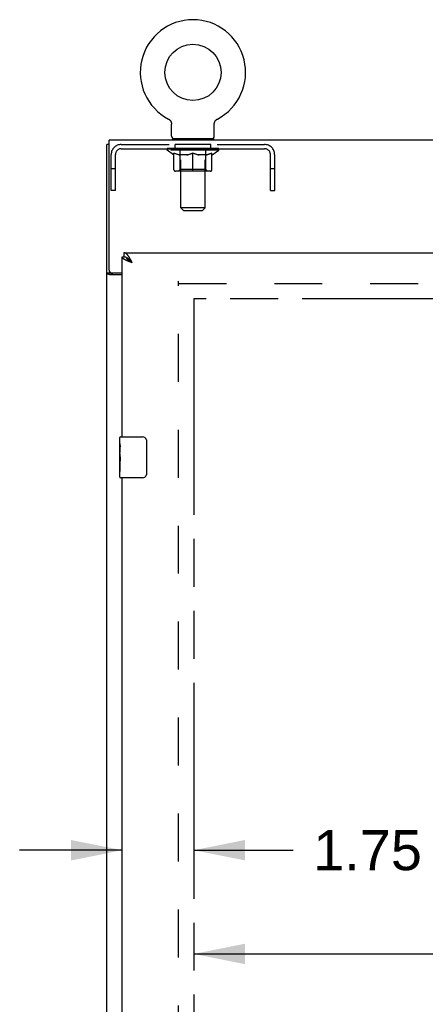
# Model space of a CAD drawing. Header units: inches. Extents: x 0 to 213, y 0 to 138.
# Tile 7 of 16: x 42 to 51, y 84 to 108. Entities that reach past the tile are written whole.
import ezdxf

# ---------------------------------------------------------------- set-up
doc = ezdxf.new("R2010")
doc.units = ezdxf.units.IN
doc.header["$LTSCALE"] = 11.73
doc.header["$MEASUREMENT"] = 0
doc.linetypes.add('HIDDEN', pattern=[0.2, 0.1, -0.1])
doc.linetypes.add('PHANTOM', pattern=[0.8, 0.45, -0.05, 0.1, -0.05, 0.1, -0.05])
doc.layers.get('0').update_dxf_attribs({"linetype": 'CONTINUOUS'})
for name, color, linetype in [('02___PRT_ALL_AXES', 7, 'CONTINUOUS'), ('AVAILABLE_DOOR_SPACE', 7, 'CONTINUOUS'), ('DEFAULT_2', 8, 'HIDDEN'), ('DIMENSIONS', 7, 'CONTINUOUS')]:
    doc.layers.add(name, color=color, linetype=linetype)
doc.styles.get("Standard").update_dxf_attribs({"font": 'arial.ttf'})
doc.dimstyles.new('DIMSTYLE_2', dxfattribs={"dimtxt": 0.978545, "dimasz": 1.254545, "dimexe": 0.09, "dimexo": 0.07, "dimgap": 0.039, "dimtad": 0, "dimtih": 1, "dimtoh": 1, "dimzin": 4, "dimdsep": 46, "dimtxsty": 'Standard', "dimblk": '_FILLED', "dimblk1": '_FILLED', "dimblk2": '_FILLED', "dimcen": 0.09, "dimazin": 1, "dimtfac": 1, "dimtdec": 3, "dimtofl": 0, "dimtmove": 0, "dimatfit": 3, "dimldrblk": '_FILLED', "dimfxl": 1, "dimtolj": 1, "dimtzin": 4, "dimarcsym": 0})

# ---------------------------------------------------------------- blocks, each defined once
blk = doc.blocks.new('_FILLED')
at = {"color": 0, "linetype": 'ByBlock'}
blk.add_solid([(0, 0), (-1, 0.2), (-1, -0.2)], dxfattribs=at)
blk = doc.blocks.new('*D15')
at = {"layer": 'DIMENSIONS', "color": 2, "linetype": 'Continuous'}
for p, q in [((45.777, 84.926), (54.168, 84.926)), ((63.089, 84.926), (58.566, 84.926))]:
    blk.add_line(p, q, dxfattribs=at)
at = {"layer": 'DIMENSIONS', "color": 2, "linetype": 'Continuous', "xscale": 1.2545454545, "yscale": 1.2545454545, "zscale": 1.2545454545, "rotation": 180}
blk.add_blockref('_FILLED', (45.777, 84.926), dxfattribs=at)
at = {"layer": 'DIMENSIONS', "color": 2, "linetype": 'Continuous', "xscale": 1.2545454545, "yscale": 1.2545454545, "zscale": 1.2545454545}
blk.add_blockref('_FILLED', (63.089, 84.926), dxfattribs=at)
at = {"layer": 'DIMENSIONS', "color": 2, "linetype": 'Continuous', "insert": (56.367, 85.415), "char_height": 0.9785, "width": 3.41945, "attachment_point": 2, "line_spacing_factor": 0.9}
blk.add_mtext('17.31', dxfattribs=at)
blk = doc.blocks.new('*D16')
at = {"layer": 'DIMENSIONS', "color": 2, "linetype": 'Continuous'}
for p, q in [((44.027, 87.461), (41.517, 87.461)), ((45.777, 87.461), (48.209, 87.461))]:
    blk.add_line(p, q, dxfattribs=at)
at = {"layer": 'DIMENSIONS', "color": 2, "linetype": 'Continuous', "xscale": 1.2545454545, "yscale": 1.2545454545, "zscale": 1.2545454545}
blk.add_blockref('_FILLED', (44.027, 87.461), dxfattribs=at)
at = {"layer": 'DIMENSIONS', "color": 2, "linetype": 'Continuous', "xscale": 1.2545454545, "yscale": 1.2545454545, "zscale": 1.2545454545, "rotation": 180}
blk.add_blockref('_FILLED', (45.777, 87.461), dxfattribs=at)
at = {"layer": 'DIMENSIONS', "color": 2, "linetype": 'Continuous', "insert": (48.698, 87.951), "char_height": 0.9785, "width": 2.65917, "attachment_point": 1, "line_spacing_factor": 0.9}
blk.add_mtext('1.75', dxfattribs=at)

msp = doc.modelspace()

# ---------------------------------------------------------------- linework, layer by layer
at = {"color": 7, "linetype": 'Continuous'}
for p, q in [((45.156, 105.333), (45.156, 105.333)), ((45.156, 105.333), (45.16, 105.33)), ((45.157, 105.332), (45.159, 105.331)), ((45.16, 105.33), (45.165, 105.328)), ((45.165, 105.328), (45.169, 105.325)), ((45.169, 105.325), (45.174, 105.322)), ((45.173, 105.322), (45.178, 105.319)), ((45.178, 105.319), (45.182, 105.315)), ((45.182, 105.315), (45.186, 105.312)), ((45.186, 105.312), (45.19, 105.308)), ((45.189, 105.308), (45.193, 105.304)), ((45.193, 105.305), (45.197, 105.301)), ((45.197, 105.301), (45.2, 105.297)), ((45.2, 105.297), (45.203, 105.293)), ((45.203, 105.293), (45.206, 105.288)), ((45.206, 105.288), (45.209, 105.284)), ((45.209, 105.284), (45.212, 105.28)), ((45.212, 105.28), (45.215, 105.275)), ((45.215, 105.275), (45.217, 105.27)), ((45.217, 105.27), (45.219, 105.266)), ((45.219, 105.266), (45.222, 105.261)), ((45.221, 105.261), (45.223, 105.256)), ((45.223, 105.256), (45.225, 105.251)), ((45.225, 105.251), (45.227, 105.246)), ((45.227, 105.246), (45.228, 105.241)), ((45.228, 105.241), (45.229, 105.236)), ((45.229, 105.236), (45.23, 105.231)), ((45.23, 105.231), (45.231, 105.226)), ((45.233, 104.913), (45.233, 105.206)), ((46.279, 105.221), (46.28, 105.226)), ((46.279, 105.215), (46.279, 105.221)), ((46.279, 105.21), (46.279, 105.215)), ((46.279, 105.21), (46.279, 105.215)), ((46.279, 105.206), (46.279, 105.21)), ((46.279, 104.913), (46.279, 105.206)), ((46.28, 105.226), (46.281, 105.231)), ((46.281, 105.231), (46.282, 105.236)), ((46.282, 105.236), (46.283, 105.241)), ((46.283, 105.241), (46.284, 105.246)), ((46.284, 105.246), (46.286, 105.251)), ((46.286, 105.251), (46.288, 105.256)), ((46.288, 105.256), (46.29, 105.261)), ((46.29, 105.261), (46.292, 105.266)), ((46.292, 105.266), (46.294, 105.27)), ((46.294, 105.27), (46.297, 105.275)), ((46.296, 105.275), (46.299, 105.28)), ((46.299, 105.28), (46.302, 105.284)), ((46.302, 105.284), (46.305, 105.288)), ((46.305, 105.288), (46.308, 105.293)), ((46.308, 105.293), (46.311, 105.297)), ((46.311, 105.297), (46.315, 105.301)), ((46.314, 105.301), (46.318, 105.305)), ((46.318, 105.304), (46.322, 105.308)), ((46.322, 105.308), (46.326, 105.312)), ((46.325, 105.312), (46.329, 105.315)), ((46.329, 105.315), (46.334, 105.319)), ((46.333, 105.319), (46.338, 105.322)), ((46.338, 105.322), (46.342, 105.325)), ((46.342, 105.325), (46.346, 105.328)), ((46.346, 105.328), (46.351, 105.33)), ((46.346, 105.328), (46.348, 105.328)), ((46.351, 105.33), (46.355, 105.333)), ((46.352, 105.331), (46.354, 105.332)), ((43.704, 104.71), (43.652, 104.71)), ((45.256, 104.844), (45.256, 104.814)), ((46.256, 104.844), (45.256, 104.844)), ((46.256, 104.844), (46.256, 104.814)), ((44.069, 102.064), (44.069, 101.96)), ((44.027, 101.96), (44.069, 101.96)), ((44.133, 101.943), (44.131, 101.944)), ((44.234, 101.86), (44.227, 101.867)), ((44.24, 101.853), (44.234, 101.86)), ((44.247, 101.846), (44.24, 101.853)), ((44.248, 101.833), (44.24, 101.839)), ((44.257, 101.836), (44.247, 101.846)), ((44.257, 101.828), (44.248, 101.833)), ((44.273, 101.818), (44.257, 101.836)), ((44.273, 101.818), (44.257, 101.828)), ((43.756, 101.562), (43.652, 101.562)), ((43.756, 101.562), (43.756, 101.574)), ((43.967, 97.403), (43.967, 97.549)), ((43.982, 97.564), (44.522, 97.564)), ((44.621, 97.464), (44.621, 96.664)), ((43.967, 97.146), (43.967, 97.179)), ((43.967, 96.949), (43.967, 96.98)), ((43.967, 96.579), (43.967, 96.718)), ((44.522, 96.564), (43.982, 96.564))]:
    msp.add_line(p, q, dxfattribs=at)
at = {"color": 3, "linetype": 'Continuous'}
for p, q in [((43.652, 32.918), (43.652, 104.71)), ((43.704, 101.634), (43.704, 104.814)), ((91.6, 104.814), (43.704, 104.814)), ((44.069, 102.064), (66.672, 102.064)), ((44.027, 97.564), (44.027, 101.96)), ((44.202, 101.844), (44.19, 101.849)), ((44.213, 101.84), (44.202, 101.844)), ((44.249, 101.826), (44.231, 101.833)), ((44.25, 101.861), (44.243, 101.873)), ((44.273, 101.818), (44.249, 101.826)), ((44.26, 101.842), (44.25, 101.861)), ((44.273, 101.818), (44.26, 101.842)), ((43.764, 101.574), (44.027, 101.574)), ((44.027, 101.522), (43.721, 101.522)), ((44.027, 71.314), (44.027, 96.564))]:
    msp.add_line(p, q, dxfattribs=at)
at = {"color": 7, "linetype": 'Continuous'}
for points in [[(45.231, 105.226), (45.232, 105.221), (45.232, 105.215)], [(45.232, 105.221), (45.232, 105.215), (45.233, 105.21), (45.233, 105.206)], [(44.131, 101.944), (44.128, 101.945), (44.125, 101.947), (44.121, 101.948), (44.118, 101.95), (44.115, 101.951), (44.111, 101.952), (44.108, 101.954), (44.105, 101.955), (44.102, 101.955), (44.098, 101.956), (44.095, 101.957), (44.092, 101.958), (44.088, 101.958), (44.085, 101.959), (44.082, 101.959), (44.078, 101.96), (44.075, 101.96), (44.072, 101.96), (44.069, 101.96)], [(44.227, 101.867), (44.224, 101.87), (44.22, 101.874), (44.217, 101.877), (44.214, 101.88), (44.21, 101.884), (44.207, 101.887), (44.204, 101.89), (44.201, 101.893), (44.197, 101.896), (44.194, 101.899), (44.191, 101.902), (44.187, 101.905), (44.184, 101.908), (44.181, 101.91), (44.177, 101.913), (44.174, 101.916), (44.171, 101.918), (44.168, 101.921), (44.164, 101.923), (44.161, 101.926), (44.158, 101.928), (44.154, 101.93), (44.151, 101.932), (44.148, 101.934), (44.144, 101.937), (44.141, 101.938), (44.138, 101.94), (44.135, 101.942), (44.133, 101.943)], [(44.24, 101.839), (44.232, 101.844), (44.228, 101.847), (44.224, 101.849), (44.22, 101.852), (44.217, 101.854), (44.213, 101.857), (44.209, 101.86), (44.205, 101.862), (44.202, 101.865), (44.198, 101.868), (44.195, 101.87), (44.191, 101.873), (44.188, 101.876), (44.185, 101.878), (44.181, 101.881), (44.178, 101.884), (44.175, 101.886), (44.172, 101.889), (44.169, 101.891), (44.167, 101.894), (44.164, 101.897), (44.161, 101.899), (44.159, 101.902), (44.156, 101.905), (44.154, 101.907), (44.152, 101.91), (44.15, 101.913), (44.148, 101.915), (44.146, 101.918), (44.144, 101.92), (44.142, 101.923), (44.141, 101.926), (44.139, 101.928), (44.138, 101.931), (44.137, 101.934), (44.135, 101.936), (44.134, 101.939), (44.134, 101.942), (44.133, 101.943)], [(43.771, 101.547), (43.769, 101.548), (43.767, 101.549), (43.764, 101.551), (43.762, 101.552), (43.76, 101.554), (43.759, 101.555), (43.758, 101.556), (43.757, 101.558), (43.756, 101.559), (43.756, 101.561), (43.756, 101.562)], [(43.796, 101.522), (43.796, 101.524), (43.796, 101.525), (43.795, 101.527), (43.795, 101.529), (43.794, 101.531), (43.793, 101.532), (43.792, 101.534), (43.79, 101.535), (43.789, 101.537), (43.787, 101.538), (43.785, 101.54), (43.783, 101.541), (43.781, 101.542), (43.779, 101.544), (43.776, 101.545), (43.771, 101.547)], [(44.615, 97.5), (44.617, 97.495), (44.618, 97.489), (44.62, 97.483), (44.621, 97.477), (44.621, 97.47), (44.621, 97.464)], [(44.621, 96.664), (44.621, 96.658), (44.621, 96.652), (44.62, 96.645), (44.618, 96.639), (44.617, 96.634), (44.615, 96.628)]]:
    msp.add_lwpolyline(points, dxfattribs=at)
at = {"color": 3, "linetype": 'Continuous'}
for points in [[(44.194, 101.958), (44.191, 101.963), (44.187, 101.968), (44.184, 101.973), (44.181, 101.978), (44.177, 101.983), (44.174, 101.987), (44.171, 101.992), (44.168, 101.996), (44.164, 102), (44.161, 102.005), (44.158, 102.009), (44.154, 102.012), (44.151, 102.016), (44.148, 102.02), (44.144, 102.023), (44.141, 102.027), (44.138, 102.03), (44.135, 102.033), (44.131, 102.036), (44.128, 102.039), (44.125, 102.042), (44.121, 102.044), (44.118, 102.046), (44.115, 102.049), (44.111, 102.051), (44.108, 102.053), (44.105, 102.055), (44.102, 102.056), (44.098, 102.058), (44.095, 102.059), (44.092, 102.06), (44.088, 102.061), (44.085, 102.062), (44.082, 102.063), (44.078, 102.063), (44.075, 102.064), (44.072, 102.064), (44.069, 102.064)], [(44.131, 101.873), (44.126, 101.875), (44.121, 101.878), (44.117, 101.88), (44.112, 101.882), (44.108, 101.884), (44.103, 101.887), (44.099, 101.889), (44.095, 101.891), (44.09, 101.893), (44.086, 101.895), (44.083, 101.898), (44.079, 101.9), (44.075, 101.902), (44.072, 101.904), (44.068, 101.907), (44.065, 101.909), (44.062, 101.911), (44.059, 101.913), (44.056, 101.916), (44.053, 101.918), (44.05, 101.92), (44.048, 101.922), (44.045, 101.924), (44.043, 101.927), (44.041, 101.929), (44.039, 101.931), (44.037, 101.933), (44.036, 101.936), (44.034, 101.938), (44.033, 101.94), (44.031, 101.942), (44.03, 101.944), (44.029, 101.947), (44.028, 101.949), (44.028, 101.951), (44.027, 101.953), (44.027, 101.956), (44.027, 101.958), (44.027, 101.96)], [(44.19, 101.849), (44.179, 101.853), (44.173, 101.855), (44.168, 101.858), (44.162, 101.86), (44.157, 101.862), (44.152, 101.864), (44.146, 101.867), (44.141, 101.869), (44.136, 101.871), (44.131, 101.873)], [(44.234, 101.891), (44.23, 101.897), (44.227, 101.903), (44.224, 101.909), (44.22, 101.915), (44.217, 101.92), (44.214, 101.926), (44.21, 101.932), (44.207, 101.937), (44.204, 101.943), (44.201, 101.948), (44.197, 101.953), (44.194, 101.958)], [(44.231, 101.833), (44.219, 101.838), (44.213, 101.84)], [(44.243, 101.873), (44.24, 101.879), (44.234, 101.891)], [(43.721, 101.522), (43.719, 101.523), (43.717, 101.525), (43.714, 101.526), (43.711, 101.528), (43.707, 101.529), (43.703, 101.531), (43.699, 101.532), (43.695, 101.534), (43.691, 101.535), (43.687, 101.536), (43.683, 101.538), (43.679, 101.539), (43.676, 101.54), (43.672, 101.542), (43.669, 101.543), (43.666, 101.544), (43.663, 101.546), (43.661, 101.548), (43.658, 101.549), (43.657, 101.551), (43.655, 101.553), (43.654, 101.555), (43.653, 101.556), (43.652, 101.558), (43.652, 101.56), (43.652, 101.562)]]:
    msp.add_lwpolyline(points, dxfattribs=at)
at = {"color": 7, "linetype": 'Continuous'}
msp.add_circle((45.756, 106.472), 0.688, dxfattribs=at)
for centre, radius, start, end in [((45.756, 106.472), 1.288, 297.7005, 242.2995), ((45.302, 104.913), 0.069, 180, 270), ((46.21, 104.913), 0.069, 270, 360), ((43.982, 97.549), 0.015, 90, 180), ((44.522, 97.464), 0.1, 21.1999, 90), ((43.982, 96.579), 0.015, 180, 270), ((44.522, 96.664), 0.1, 270, 338.7946)]:
    msp.add_arc(centre, radius, start, end, dxfattribs=at)
at = {"color": 3, "linetype": 'Continuous'}
msp.add_arc((43.764, 101.634), 0.06, 180, 270, dxfattribs=at)
at = {"layer": '02___PRT_ALL_AXES', "color": 8, "linetype": 'HIDDEN'}
for p, q in [((45.318, 104.606), (45.318, 104.71)), ((46.193, 104.71), (45.318, 104.71)), ((46.193, 104.606), (46.193, 104.71)), ((46.193, 104.606), (45.318, 104.606))]:
    msp.add_line(p, q, dxfattribs=at)
at = {"layer": '02___PRT_ALL_AXES', "color": 7, "linetype": 'Continuous'}
for p, q in [((43.967, 97.403), (43.967, 97.549)), ((43.967, 97.146), (43.967, 97.403)), ((43.972, 97.347), (43.967, 97.347)), ((43.974, 97.179), (43.974, 97.316)), ((43.967, 97.179), (43.974, 97.179)), ((43.967, 96.579), (43.967, 97.143)), ((43.968, 97.116), (43.967, 97.116)), ((43.967, 96.985), (43.972, 96.985)), ((43.968, 97.118), (43.97, 97.096)), ((43.967, 96.949), (43.974, 96.949)), ((43.967, 96.886), (43.974, 96.886)), ((43.974, 96.718), (43.974, 96.949)), ((43.967, 96.718), (43.974, 96.718))]:
    msp.add_line(p, q, dxfattribs=at)
for points in [[(43.967, 97.403), (43.967, 97.4), (43.967, 97.395), (43.968, 97.39), (43.969, 97.376)], [(43.969, 97.376), (43.97, 97.369), (43.971, 97.361), (43.972, 97.352)], [(43.972, 97.352), (43.973, 97.343), (43.973, 97.334), (43.973, 97.325), (43.974, 97.316)], [(43.967, 97.146), (43.967, 97.137), (43.967, 97.128), (43.968, 97.118)], [(43.97, 97.096), (43.971, 97.085), (43.972, 97.073), (43.972, 97.06), (43.973, 97.048), (43.973, 97.035), (43.974, 97.022), (43.973, 97.009), (43.973, 96.996), (43.972, 96.984), (43.972, 96.972), (43.971, 96.96)]]:
    msp.add_lwpolyline(points, dxfattribs=at)
msp.add_ellipse((44.23, 96.98), major_axis=(0.263, 0), ratio=0.432808, start_param=-3.141593, end_param=-2.961605, dxfattribs=at)
at = {"layer": 'AVAILABLE_DOOR_SPACE', "color": 4, "linetype": 'PHANTOM'}
for p, q in [((45.777, 100.939), (45.777, 40.689)), ((63.089, 100.939), (45.777, 100.939))]:
    msp.add_line(p, q, dxfattribs=at)
at = {"layer": 'DEFAULT_2', "color": 8, "linetype": 'HIDDEN'}
for p, q in [((45.163, 105.328), (45.165, 105.328)), ((46.355, 105.333), (46.355, 105.333)), ((46.355, 105.333), (46.355, 105.333)), ((44.002, 104.71), (47.509, 104.71)), ((45.443, 104.844), (45.443, 104.814)), ((45.456, 103.163), (45.456, 104.81)), ((46.056, 103.163), (46.056, 104.81)), ((46.068, 104.844), (46.068, 104.814)), ((43.756, 103.585), (43.756, 104.464)), ((43.86, 103.585), (43.86, 104.464)), ((44.002, 104.606), (47.509, 104.606)), ((45.122, 104.567), (45.122, 104.614)), ((45.282, 104.456), (45.122, 104.567)), ((46.389, 104.567), (45.122, 104.567)), ((45.132, 104.607), (45.132, 104.614)), ((45.141, 104.604), (45.141, 104.607)), ((45.141, 104.604), (46.371, 104.604)), ((45.149, 104.604), (45.149, 104.607)), ((45.15, 104.604), (45.15, 104.607)), ((45.161, 104.607), (45.161, 104.614)), ((45.177, 104.604), (45.177, 104.607)), ((45.179, 104.604), (45.179, 104.607)), ((45.207, 104.607), (45.207, 104.614)), ((45.222, 104.604), (45.222, 104.607)), ((45.224, 104.604), (45.224, 104.607)), ((45.429, 104.607), (45.227, 104.607)), ((45.27, 104.607), (45.27, 104.614)), ((45.272, 104.604), (45.272, 104.607)), ((45.273, 104.604), (45.273, 104.607)), ((45.276, 104.604), (45.276, 104.607)), ((45.282, 104.456), (45.292, 104.456)), ((45.283, 104.604), (45.283, 104.607)), ((45.283, 104.604), (45.283, 104.607)), ((45.286, 104.604), (45.286, 104.607)), ((45.29, 104.604), (45.29, 104.608)), ((45.292, 104.093), (45.292, 104.499)), ((45.294, 104.604), (45.294, 104.607)), ((45.308, 104.604), (45.308, 104.607)), ((45.326, 104.604), (45.326, 104.607)), ((45.327, 104.604), (45.327, 104.61)), ((45.347, 104.604), (45.347, 104.607)), ((45.347, 104.604), (45.347, 104.607)), ((45.349, 104.607), (45.349, 104.614)), ((45.358, 104.604), (45.358, 104.607)), ((45.362, 104.604), (45.362, 104.607)), ((45.372, 104.604), (45.372, 104.607)), ((45.383, 104.604), (45.383, 104.611)), ((45.398, 104.604), (45.398, 104.607)), ((45.401, 104.604), (45.401, 104.607)), ((45.429, 104.604), (45.429, 104.607)), ((45.496, 104.607), (45.434, 104.607)), ((45.614, 104.456), (45.434, 104.456)), ((45.439, 104.607), (45.439, 104.614)), ((45.443, 104.096), (45.443, 104.564)), ((45.446, 104.604), (45.446, 104.607)), ((45.45, 104.604), (45.45, 104.607)), ((45.456, 104.604), (45.456, 104.612)), ((45.461, 104.604), (45.461, 104.607)), ((45.472, 104.604), (45.472, 104.607)), ((45.496, 104.604), (45.496, 104.607)), ((45.571, 104.607), (45.511, 104.607)), ((45.532, 104.604), (45.532, 104.607)), ((45.539, 104.607), (45.539, 104.614)), ((45.543, 104.604), (45.543, 104.607)), ((45.545, 104.604), (45.545, 104.613)), ((45.548, 104.604), (45.548, 104.607)), ((45.555, 104.604), (45.555, 104.607)), ((45.571, 104.604), (45.571, 104.607)), ((45.651, 104.607), (45.597, 104.607)), ((45.61, 104.604), (45.61, 104.607)), ((45.641, 104.607), (45.756, 104.614)), ((45.646, 104.607), (45.646, 104.614)), ((45.646, 104.607), (45.646, 104.614)), ((45.646, 104.614), (45.646, 104.614)), ((45.646, 104.604), (45.646, 104.607)), ((45.65, 104.604), (45.65, 104.608)), ((45.651, 104.604), (45.651, 104.607)), ((45.651, 104.604), (45.651, 104.607)), ((45.735, 104.607), (45.687, 104.607)), ((45.692, 104.604), (45.692, 104.607)), ((45.735, 104.604), (45.735, 104.607)), ((45.753, 104.607), (45.753, 104.607)), ((45.753, 104.604), (45.753, 104.607)), ((45.753, 104.604), (45.753, 104.607)), ((45.756, 104.607), (45.756, 104.614)), ((45.756, 104.056), (45.756, 104.5)), ((45.758, 104.604), (45.758, 104.607)), ((45.758, 104.604), (45.758, 104.607)), ((45.758, 104.607), (45.758, 104.607)), ((45.76, 104.607), (45.825, 104.607)), ((45.776, 104.604), (45.776, 104.607)), ((45.793, 104.607), (45.793, 104.612)), ((45.793, 104.612), (45.87, 104.607)), ((45.814, 104.607), (45.814, 104.611)), ((45.819, 104.604), (45.819, 104.607)), ((45.86, 104.604), (45.86, 104.607)), ((45.86, 104.604), (45.86, 104.607)), ((45.86, 104.607), (45.915, 104.607)), ((45.861, 104.604), (45.861, 104.608)), ((45.865, 104.607), (45.865, 104.614)), ((45.865, 104.614), (45.866, 104.614)), ((45.865, 104.604), (45.865, 104.607)), ((45.866, 104.607), (45.866, 104.614)), ((46.077, 104.456), (45.897, 104.456)), ((45.901, 104.604), (45.901, 104.607)), ((45.941, 104.604), (45.941, 104.607)), ((45.941, 104.607), (46, 104.607)), ((45.956, 104.604), (45.956, 104.607)), ((45.963, 104.604), (45.963, 104.607)), ((45.966, 104.604), (45.966, 104.613)), ((45.968, 104.604), (45.968, 104.607)), ((45.972, 104.607), (45.972, 104.614)), ((45.979, 104.604), (45.979, 104.607)), ((46.015, 104.604), (46.015, 104.607)), ((46.016, 104.607), (46.077, 104.607)), ((46.04, 104.604), (46.04, 104.607)), ((46.051, 104.604), (46.051, 104.607)), ((46.055, 104.604), (46.055, 104.612)), ((46.061, 104.604), (46.061, 104.607)), ((46.065, 104.604), (46.065, 104.607)), ((46.068, 104.096), (46.068, 104.564)), ((46.072, 104.607), (46.072, 104.614)), ((46.082, 104.604), (46.082, 104.607)), ((46.083, 104.607), (46.284, 104.607)), ((46.11, 104.604), (46.11, 104.607)), ((46.113, 104.604), (46.113, 104.607)), ((46.128, 104.604), (46.128, 104.611)), ((46.14, 104.604), (46.14, 104.607)), ((46.149, 104.604), (46.149, 104.607)), ((46.153, 104.604), (46.153, 104.607)), ((46.163, 104.607), (46.163, 104.614)), ((46.164, 104.604), (46.164, 104.607)), ((46.164, 104.604), (46.164, 104.607)), ((46.184, 104.604), (46.184, 104.61)), ((46.185, 104.604), (46.185, 104.607)), ((46.203, 104.604), (46.203, 104.607)), ((46.217, 104.604), (46.217, 104.607)), ((46.219, 104.093), (46.219, 104.499)), ((46.219, 104.456), (46.23, 104.456)), ((46.222, 104.604), (46.222, 104.608)), ((46.225, 104.604), (46.225, 104.607)), ((46.228, 104.604), (46.228, 104.607)), ((46.228, 104.604), (46.228, 104.607)), ((46.23, 104.456), (46.389, 104.567)), ((46.236, 104.604), (46.236, 104.607)), ((46.239, 104.604), (46.239, 104.607)), ((46.239, 104.604), (46.239, 104.607)), ((46.241, 104.607), (46.241, 104.614)), ((46.287, 104.604), (46.287, 104.607)), ((46.29, 104.604), (46.29, 104.607)), ((46.304, 104.607), (46.304, 104.614)), ((46.333, 104.604), (46.333, 104.607)), ((46.334, 104.604), (46.334, 104.607)), ((46.351, 104.607), (46.351, 104.614)), ((46.361, 104.604), (46.361, 104.607)), ((46.362, 104.604), (46.362, 104.607)), ((46.371, 104.604), (46.371, 104.607)), ((46.379, 104.607), (46.379, 104.614)), ((46.389, 104.567), (46.389, 104.614)), ((47.652, 103.585), (47.652, 104.464)), ((47.756, 103.585), (47.756, 104.464)), ((43.86, 104.115), (43.756, 104.115)), ((46.182, 104.056), (45.329, 104.056)), ((45.443, 104.096), (45.403, 104.056)), ((46.068, 104.096), (45.443, 104.096)), ((46.068, 104.096), (46.108, 104.056)), ((47.756, 104.115), (47.652, 104.115)), ((43.86, 103.585), (43.756, 103.585)), ((47.652, 103.585), (47.756, 103.585)), ((45.525, 103.094), (45.456, 103.163)), ((46.056, 103.163), (45.456, 103.163)), ((45.525, 103.094), (45.987, 103.094)), ((45.987, 103.094), (46.056, 103.163)), ((45.402, 40.262), (45.402, 101.366)), ((45.402, 101.314), (66.006, 101.314))]:
    msp.add_line(p, q, dxfattribs=at)
for points in [[(45.292, 104.499), (45.318, 104.489), (45.343, 104.48), (45.368, 104.473), (45.393, 104.466), (45.418, 104.46), (45.442, 104.456)], [(45.434, 104.456), (45.411, 104.46), (45.388, 104.466), (45.364, 104.473), (45.34, 104.48), (45.316, 104.489), (45.292, 104.498)], [(45.605, 104.456), (45.629, 104.46), (45.654, 104.466), (45.679, 104.473), (45.704, 104.481), (45.73, 104.49), (45.756, 104.5)], [(45.756, 104.498), (45.731, 104.488), (45.707, 104.48), (45.684, 104.472), (45.661, 104.466), (45.637, 104.46), (45.614, 104.456)], [(45.756, 104.5), (45.782, 104.489), (45.807, 104.48), (45.832, 104.473), (45.857, 104.466), (45.882, 104.46), (45.907, 104.456)], [(45.897, 104.456), (45.874, 104.46), (45.85, 104.466), (45.827, 104.473), (45.803, 104.48), (45.78, 104.488), (45.756, 104.498)], [(46.069, 104.456), (46.094, 104.46), (46.119, 104.466), (46.143, 104.473), (46.168, 104.48), (46.194, 104.489), (46.219, 104.499)], [(46.219, 104.498), (46.195, 104.489), (46.17, 104.48), (46.147, 104.473), (46.123, 104.466), (46.1, 104.46), (46.077, 104.456)]]:
    msp.add_lwpolyline(points, dxfattribs=at)
for centre, radius, start, end in [((44.002, 104.464), 0.246, 90, 180), ((45.421, 104.81), 0.0345, 0, 90), ((46.09, 104.81), 0.0345, 90, 180), ((47.509, 104.464), 0.246, 0, 90), ((44.002, 104.464), 0.142, 90, 180), ((45.403, 104.564), 0.0398, 0, 90), ((46.108, 104.564), 0.0398, 90, 180), ((47.509, 104.464), 0.142, 0, 90), ((45.329, 104.093), 0.0371, 180, 270), ((46.182, 104.093), 0.0371, 270, 360)]:
    msp.add_arc(centre, radius, start, end, dxfattribs=at)
for centre, major_axis, ratio, start_param, end_param in [((45.756, 104.614), (0.633, 0.007), 0.05963, 2.96643, 3.140963), ((45.102, 104.602), (0.198, 0), 0.060556, 0.430652, 1.470503), ((45.756, 104.614), (0.633, 0), 0.060556, -3.141593, -2.96706), ((45.102, 104.595), (0.198, 0.002), 0.05963, 1.376596, 1.469874), ((45.756, 104.614), (0.633, 0.013), 0.05688, 2.791345, 2.965878), ((45.078, 104.602), (0.198, 0.002), 0.05963, 0.25549, 1.295341), ((45.147, 104.602), (0.198, -0.002), 0.05963, 0.605815, 1.645666), ((45.756, 104.614), (0.633, -0.007), 0.05963, -2.96643, -2.791898), ((45.147, 104.595), (0.198, 0), 0.060556, 1.551758, 1.645036), ((45.078, 104.595), (0.198, 0.004), 0.05688, 1.20151, 1.294789), ((45.148, 104.598), (0.164, 0.002), 0.05963, 1.065228, 1.614276), ((45.128, 104.598), (0.164, 0.003), 0.05688, 0.890143, 1.43919), ((45.186, 104.598), (0.164, 0), 0.060556, 1.240391, 1.789438), ((45.756, 104.614), (0.633, 0.019), 0.052395, 2.616403, 2.790936), ((45.074, 104.602), (0.198, 0.004), 0.05688, 0.080405, 1.120256), ((45.209, 104.602), (0.198, -0.004), 0.05688, 0.7809, 1.820751), ((45.756, 104.614), (0.633, -0.013), 0.05688, -2.791345, -2.616812), ((45.209, 104.595), (0.198, -0.002), 0.05963, 1.72692, 1.820198), ((45.074, 104.595), (0.198, 0.006), 0.052395, 1.026568, 1.119847), ((45.127, 104.598), (0.164, 0.005), 0.052395, 0.715201, 1.264248), ((45.242, 104.598), (0.164, -0.002), 0.05963, 1.415553, 1.9646), ((45.756, 104.614), (0.633, 0.025), 0.046319, 2.441654, 2.616187), ((45.289, 104.602), (0.198, -0.006), 0.052395, 0.955842, 1.995693), ((45.091, 104.602), (0.198, 0.006), 0.052395, -0.094537, 0.945314), ((45.756, 104.614), (0.633, -0.019), 0.052395, -2.616403, -2.44187), ((45.289, 104.595), (0.198, -0.004), 0.05688, 1.902006, 1.995284), ((45.091, 104.595), (0.198, 0.008), 0.046319, 0.851819, 0.945098), ((45.146, 104.598), (0.164, 0.006), 0.046319, 0.540452, 1.089499), ((45.313, 104.598), (0.164, -0.003), 0.05688, 1.590638, 2.139686), ((45.756, 104.614), (0.633, 0.029), 0.038841, 2.267123, 2.441656), ((45.382, 104.602), (0.198, -0.008), 0.046319, 1.130591, 2.170442), ((45.129, 104.602), (0.198, 0.008), 0.046319, -0.269286, 0.770565), ((45.756, 104.614), (0.633, -0.025), 0.046319, -2.441654, -2.267121), ((45.382, 104.595), (0.198, -0.006), 0.052395, 2.076947, 2.170226), ((45.129, 104.595), (0.198, 0.009), 0.038841, 0.677289, 0.770567), ((45.183, 104.598), (0.164, 0.008), 0.038841, 0.365921, 0.914969), ((45.397, 104.598), (0.164, -0.005), 0.052395, 1.76558, 2.314627), ((45.756, 104.614), (0.633, 0.033), 0.030195, 2.09281, 2.267343), ((45.487, 104.602), (0.198, -0.009), 0.038841, 1.305122, 2.344973), ((45.185, 104.602), (0.198, 0.009), 0.038841, -0.443817, 0.596034), ((45.756, 104.614), (0.633, -0.029), 0.038841, -2.267123, -2.092591), ((45.487, 104.595), (0.198, -0.008), 0.046319, 2.251696, 2.344975), ((45.185, 104.595), (0.198, 0.01), 0.030195, 0.502975, 0.596254), ((45.237, 104.598), (0.164, 0.009), 0.030195, 0.191608, 0.740655), ((45.493, 104.598), (0.164, -0.006), 0.046319, 1.940329, 2.489376), ((45.258, 104.602), (0.198, 0.01), 0.030195, -0.61813, 0.421721), ((45.756, 104.614), (0.633, 0.036), 0.020645, 1.918687, 2.09322), ((45.6, 104.602), (0.198, -0.01), 0.030195, 1.479435, 2.519286), ((45.756, 104.614), (0.633, -0.033), 0.030195, -2.09281, -1.918277), ((45.6, 104.595), (0.198, -0.009), 0.038841, 2.426227, 2.519505), ((45.258, 104.595), (0.198, 0.011), 0.020645, 0.328852, 0.422131), ((45.307, 104.598), (0.164, 0.009), 0.020645, 0.017485, 0.566532), ((45.596, 104.598), (0.164, -0.008), 0.038841, 2.11486, 2.663907), ((45.347, 104.602), (0.198, 0.011), 0.020645, -0.792253, 0.247598), ((45.756, 104.614), (0.633, 0.038), 0.010478, 1.744704, 1.919237), ((45.717, 104.602), (0.198, -0.011), 0.020645, 1.653558, 2.693409), ((45.756, 104.614), (0.633, -0.036), 0.020645, -1.918687, -1.744154), ((45.717, 104.595), (0.198, -0.01), 0.030195, 2.60054, 2.693819), ((45.347, 104.595), (0.198, 0.012), 0.010478, 0.154869, 0.248148), ((45.391, 104.598), (0.164, 0.01), 0.010478, 6.126688, 6.675735), ((45.704, 104.598), (0.164, -0.009), 0.030195, 2.289173, 2.83822), ((45.448, 104.602), (0.198, 0.012), 0.010478, -0.966236, -0.000846), ((45.836, 104.602), (0.198, -0.012), 0.010478, 1.827541, 2.867392), ((45.756, 104.614), (0.633, -0.038), 0.010478, -1.744704, -1.563007), ((45.836, 104.595), (0.198, -0.011), 0.020645, 2.774664, 2.867942), ((45.814, 104.598), (0.164, -0.009), 0.020645, 2.463296, 3.012344), ((45.675, 104.602), (0.198, 0.012), 0.010478, 0.274201, 1.314052), ((45.589, 104.598), (0.164, 0.01), 0.010478, -0.000483, 0.504314), ((45.558, 104.595), (0.198, 0.012), 0.010478, 0.099668, 0.192946), ((45.756, 104.614), (0.633, 0.038), 0.010478, -1.571421, -1.396888), ((45.922, 104.598), (0.164, -0.01), 0.010478, 2.637279, 3.14189), ((45.953, 104.595), (0.198, -0.012), 0.010478, 2.74231, 2.948646), ((45.794, 104.602), (0.198, 0.011), 0.020645, 0.448184, 1.488034), ((45.697, 104.598), (0.164, 0.009), 0.020645, 0.129249, 0.678296), ((45.675, 104.595), (0.198, 0.011), 0.020645, 0.273651, 0.366929), ((46.063, 104.602), (0.198, -0.012), 0.010478, -3.140747, -2.175357), ((45.756, 104.614), (0.633, 0.036), 0.020645, -1.397439, -1.222906), ((45.756, 104.614), (0.633, -0.038), 0.010478, 1.222355, 1.396888), ((45.911, 104.602), (0.198, 0.01), 0.030195, 0.622307, 1.662158), ((45.807, 104.598), (0.164, 0.009), 0.030195, 0.303372, 0.852419), ((46.12, 104.598), (0.164, -0.01), 0.010478, 2.749043, 3.29809), ((46.164, 104.602), (0.198, -0.011), 0.020645, 2.893995, 3.933846), ((45.794, 104.595), (0.198, 0.01), 0.030195, 0.447774, 0.541052), ((46.164, 104.595), (0.198, -0.012), 0.010478, 2.893445, 2.986723), ((45.756, 104.614), (0.633, 0.033), 0.030195, -1.223315, -1.048783), ((45.756, 104.614), (0.633, -0.036), 0.020645, 1.048373, 1.222906), ((46.024, 104.602), (0.198, 0.009), 0.038841, 0.79662, 1.836471), ((45.915, 104.598), (0.164, 0.008), 0.038841, 0.477686, 1.026733), ((46.204, 104.598), (0.164, -0.009), 0.020645, 2.57506, 3.124108), ((46.253, 104.602), (0.198, -0.01), 0.030195, 2.719872, 3.759723), ((46.129, 104.602), (0.198, 0.008), 0.046319, 0.971151, 2.011002), ((45.911, 104.595), (0.198, 0.009), 0.038841, 0.622087, 0.715366), ((46.253, 104.595), (0.198, -0.011), 0.020645, 2.719462, 2.812741), ((45.756, 104.614), (0.633, 0.029), 0.038841, -1.049002, -0.874469), ((45.756, 104.614), (0.633, -0.033), 0.030195, 0.87425, 1.048783), ((46.018, 104.598), (0.164, 0.006), 0.046319, 0.652216, 1.201263), ((46.223, 104.602), (0.198, 0.006), 0.052395, 1.1459, 2.185751), ((46.274, 104.598), (0.164, -0.009), 0.030195, 2.400937, 2.949985), ((46.326, 104.602), (0.198, -0.009), 0.038841, 2.545558, 3.585409), ((46.114, 104.598), (0.164, 0.005), 0.052395, 0.826965, 1.376012), ((46.024, 104.595), (0.198, 0.008), 0.046319, 0.796618, 0.889896), ((46.326, 104.595), (0.198, -0.01), 0.030195, 2.545339, 2.638617), ((46.302, 104.602), (0.198, 0.004), 0.05688, 1.320842, 2.360692), ((45.756, 104.614), (0.633, 0.025), 0.046319, -0.874471, -0.699939), ((45.756, 104.614), (0.633, -0.029), 0.038841, 0.699936, 0.874469), ((46.383, 104.602), (0.198, -0.008), 0.046319, 2.371028, 3.410879), ((46.328, 104.598), (0.164, -0.008), 0.038841, 2.226624, 2.775671), ((46.365, 104.602), (0.198, 0.002), 0.05963, 1.495927, 2.535778), ((46.198, 104.598), (0.164, 0.003), 0.05688, 1.001907, 1.550954), ((46.42, 104.602), (0.198, -0.006), 0.052395, 2.196279, 3.23613), ((46.365, 104.598), (0.164, -0.006), 0.046319, 2.052093, 2.601141), ((46.129, 104.595), (0.198, 0.006), 0.052395, 0.971367, 1.064645), ((46.383, 104.595), (0.198, -0.009), 0.038841, 2.371026, 2.464304), ((46.409, 104.602), (0.198, 0), 0.060556, 1.671089, 2.71094), ((46.437, 104.602), (0.198, -0.004), 0.05688, 2.021337, 3.061188), ((45.756, 104.614), (0.633, 0.019), 0.052395, -0.699723, -0.52519), ((45.756, 104.614), (0.633, -0.025), 0.046319, 0.525406, 0.699939), ((46.433, 104.602), (0.198, -0.002), 0.05963, 1.846251, 2.886102), ((46.27, 104.598), (0.164, 0.002), 0.05963, 1.176993, 1.72604), ((46.384, 104.598), (0.164, -0.005), 0.052395, 1.877344, 2.426392), ((46.325, 104.598), (0.164, 0), 0.060556, 1.352155, 1.901202), ((46.383, 104.598), (0.164, -0.003), 0.05688, 1.702402, 2.25145), ((46.363, 104.598), (0.164, -0.002), 0.05963, 1.527317, 2.076364), ((46.223, 104.595), (0.198, 0.004), 0.05688, 1.146309, 1.239587), ((46.42, 104.595), (0.198, -0.008), 0.046319, 2.196495, 2.289773), ((45.756, 104.614), (0.633, 0.013), 0.05688, -0.524781, -0.350248), ((45.756, 104.614), (0.633, -0.019), 0.052395, 0.350657, 0.52519), ((46.302, 104.595), (0.198, 0.002), 0.05963, 1.321394, 1.414673), ((46.437, 104.595), (0.198, -0.006), 0.052395, 2.021746, 2.115024), ((45.756, 104.614), (0.633, 0.007), 0.05963, -0.349695, -0.175162), ((45.756, 104.614), (0.633, -0.013), 0.05688, 0.175715, 0.350248), ((46.365, 104.595), (0.198, 0), 0.060556, 1.496556, 1.589835), ((46.433, 104.595), (0.198, -0.004), 0.05688, 1.846804, 1.940083), ((46.409, 104.595), (0.198, -0.002), 0.05963, 1.671719, 1.764997), ((45.756, 104.614), (0.633, 0), 0.060556, -0.174533, 0), ((45.756, 104.614), (0.633, -0.007), 0.05963, 0.000629, 0.175162)]:
    msp.add_ellipse(centre, major_axis=major_axis, ratio=ratio, start_param=start_param, end_param=end_param, dxfattribs=at)

# ---------------------------------------------------------------- dimensions: what is measured, and where the dimension line sits
at = {"layer": 'DIMENSIONS', "color": 2, "linetype": 'Continuous'}
dim = msp.add_linear_dim(base=(44.027, 87.461), p1=(45.777, 100.939), p2=(44.027, 95.357), angle=180, dimstyle='DIMSTYLE_2', dxfattribs=at)
dim.commit()
dim.dimension.update_dxf_attribs({"geometry": '*D16', "text_midpoint": (50.074, 87.456), "dimtype": 160})
dim = msp.add_linear_dim(base=(63.089, 84.926), p1=(45.777, 100.939), p2=(63.089, 100.939), dimstyle='DIMSTYLE_2', dxfattribs=at)
dim.commit()
dim.dimension.update_dxf_attribs({"geometry": '*D15', "text_midpoint": (56.314, 84.921), "dimtype": 160})

doc.saveas('drawing.dxf')
